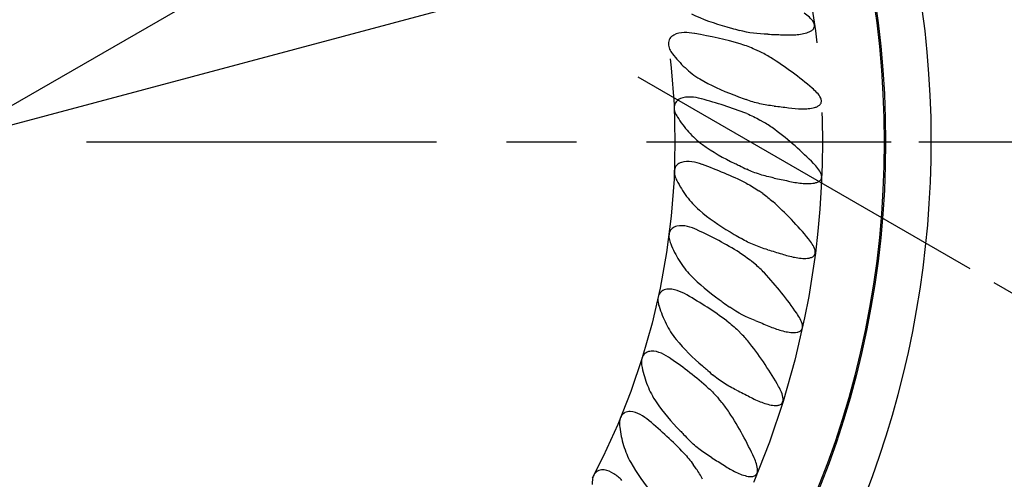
# Model space of a CAD drawing. Header units: millimetres. Extents: x 10 to 412, y 8 to 584.
# Tile 52 of 83: x 330 to 366, y 242 to 258. Entities that reach past the tile are written whole.
import ezdxf

# ---------------------------------------------------------------- set-up
doc = ezdxf.new("R2010")
doc.units = ezdxf.units.MM
doc.linetypes.add('CENTERX2', pattern=[20.32, 12.7, -2.54, 2.54, -2.54])
doc.layers.add('CENTERLINE', color=4, linetype='CENTERX2')
doc.layers.add('DIMENSIONS', color=2, linetype='Continuous')
doc.layers.add('OUTLINE', color=7, linetype='Continuous', lineweight=25)
doc.styles.add('SLDTEXTSTYLE0', font='TXT', dxfattribs={"width": 0.75})
doc.dimstyles.new('SLDDIMSTYLE13', dxfattribs={"dimtxt": 3.5, "dimasz": 2, "dimexe": 0, "dimexo": 0.0625, "dimgap": 0.875, "dimtad": 1, "dimrnd": 1e-09, "dimzin": 12, "dimdsep": 46, "dimtxsty": 'SLDTEXTSTYLE0', "dimblk1": 'NONE', "dimsah": 1, "dimcen": 0, "dimadec": 0, "dimazin": 3, "dimtfac": 1, "dimtmove": 0, "dimatfit": 3, "dimldrblk": 'NONE', "dimfxl": 0, "dimfrac": 2, "dimtolj": 1, "dimtzin": 12, "dimarcsym": 0})
doc.dimstyles.new('SLDDIMSTYLE14', dxfattribs={"dimtxt": 3.5, "dimasz": 2, "dimexe": 0, "dimexo": 0.0625, "dimgap": 0.875, "dimtad": 1, "dimdec": 4, "dimzin": 12, "dimdsep": 46, "dimtxsty": 'SLDTEXTSTYLE0', "dimsah": 1, "dimcen": 0.09, "dimadec": 0, "dimazin": 3, "dimtfac": 1, "dimtdec": 0, "dimtofl": 0, "dimtmove": 0, "dimatfit": 3, "dimfxl": 0, "dimfrac": 2, "dimtolj": 1, "dimtzin": 12, "dimarcsym": 0})

# ---------------------------------------------------------------- blocks, each defined once
blk = doc.blocks.new('_D_41')
at = {"layer": 'DIMENSIONS'}
for q in [(375.287, 281.441), (300.246, 238.116)]:
    blk.add_line((355.154, 269.817), q, dxfattribs=at)
blk.add_solid([(355.154, 269.817), (357.136, 270.384), (356.636, 271.25)], dxfattribs=at)
at = {"layer": 'DIMENSIONS', "char_height": 3.5, "attachment_point": 1, "rotation": 30, "style": 'SLDTEXTSTYLE0'}
for s, insert in [('63,4', (363.823, 280.026)), ('%%c', (359.254, 277.388))]:
    blk.add_mtext(s, dxfattribs=dict(at, insert=insert))
blk = doc.blocks.new('_None')
blk = doc.blocks.new('_D_42')
at = {"layer": 'DIMENSIONS'}
for q in [(381.537, 268.392), (302.246, 247.146)]:
    blk.add_line((353.154, 260.787), q, dxfattribs=at)
blk.add_solid([(353.154, 260.787), (355.216, 260.822), (354.957, 261.788)], dxfattribs=at)
at = {"layer": 'DIMENSIONS', "char_height": 3.5, "attachment_point": 1, "rotation": 15, "style": 'SLDTEXTSTYLE0'}
for s, insert in [('52,7', (370.097, 269.993)), ('%%c', (365.001, 268.627))]:
    blk.add_mtext(s, dxfattribs=dict(at, insert=insert))
blk = doc.blocks.new('_D_43')
at = {"layer": 'DIMENSIONS'}
for p, q in [((362.901, 253.967), (376.119, 253.967)), ((365.622, 248.868), (373.524, 244.297))]:
    blk.add_line(p, q, dxfattribs=at)
for start, end in [(0, 13.1589), (329.9501, 0), (316.7912, 329.9501)]:
    blk.add_arc((356.808, 253.967), 17.311, start, end, dxfattribs=at)
for points in [[(374.119, 253.967), (374.503, 255.992), (373.505, 255.935)], [(371.792, 245.298), (370.275, 243.902), (371.111, 243.352)]]:
    blk.add_solid(points, dxfattribs=at)
at = {"layer": 'DIMENSIONS', "insert": (368.258, 247.249), "char_height": 3.5, "attachment_point": 1, "rotation": 74.975, "style": 'SLDTEXTSTYLE0'}
blk.add_mtext('30°', dxfattribs=at)
blk = doc.blocks.new('SW_CENTERMARKSYMBOL_0')
at = {"layer": 'CENTERLINE', "color": 0}
blk.add_line((5, 0), (34.201, 0), dxfattribs=at)

msp = doc.modelspace()

# ---------------------------------------------------------------- linework, layer by layer
at = {"layer": 'CENTERLINE'}
for radius in [31.70081, 26.35209]:
    msp.add_circle((327.70013, 253.96659), radius, dxfattribs=at)
at = {"layer": 'OUTLINE'}
for p, q in [((357.12036, 257.25012), (356.9558, 257.32686)), ((352.71139, 256.33671), (364.75611, 249.36869)), ((357.29459, 254.67348), (357.13734, 254.76427)), ((357.24358, 252.09147), (357.09484, 252.19562)), ((356.96773, 249.52372), (356.82864, 249.64044)), ((356.46914, 246.98979), (356.34075, 247.11818)), ((355.7516, 244.50895), (355.63488, 244.64805)), ((354.82056, 242.1001), (354.71642, 242.24884))]:
    msp.add_line(p, q, dxfattribs=at)
for radius in [33.99382, 33.94382]:
    msp.add_circle((327.70013, 253.96659), radius, dxfattribs=at)
msp.add_arc((327.70013, 253.96659), 35.65, 306.658466, 274.273816, dxfattribs=at)
for points, knots in [([(357.9501, 257.86073), (358.11219, 257.85274), (358.27464, 257.85245), (358.51116, 257.87024), (358.58886, 257.87919), (358.74155, 257.90643), (358.81714, 257.92446), (358.92554, 257.96586), (358.96078, 257.98211), (359.02621, 258.0227), (359.05664, 258.04682), (359.10386, 258.11087), (359.11811, 258.15138), (359.11561, 258.23476), (359.10094, 258.27483), (359.04234, 258.38339), (358.98695, 258.44154), (358.8697, 258.55016), (358.80744, 258.59871), (358.74331, 258.64477)], [0, 0, 0, 0, 0.25, 0.25, 0.375, 0.375, 0.5, 0.5, 0.5625, 0.5625, 0.625, 0.625, 0.6875, 0.6875, 0.75, 0.75, 0.875, 0.875, 1, 1, 1, 1]), ([(354.76406, 257.90913), (354.63751, 257.93119), (354.51056, 257.94397), (354.25531, 257.93471), (354.12362, 257.913), (353.95512, 257.82056), (353.9033, 257.77842), (353.83016, 257.66798), (353.81175, 257.60162), (353.81331, 257.46815), (353.83166, 257.40255), (353.88648, 257.2809), (353.9221, 257.22565), (353.96237, 257.17354)], [0, 0, 0, 0, 0.25, 0.25, 0.5, 0.5, 0.625, 0.625, 0.75, 0.75, 0.875, 0.875, 1, 1, 1, 1]), ([(353.96237, 257.17354), (354.10084, 256.9944), (354.25197, 256.82282), (354.58219, 256.51185), (354.75989, 256.37365), (354.95362, 256.25736)], [0, 0, 0, 0, 0.5, 0.5, 1, 1, 1, 1]), ([(359.03291, 255.92138), (358.80204, 256.11987), (358.56063, 256.31257), (358.05432, 256.68483), (357.78823, 256.86496), (357.51798, 257.03395)], [0, 0, 0, 0, 0.5, 0.5, 1, 1, 1, 1]), ([(358.17439, 255.20945), (358.33543, 255.18733), (358.49741, 255.17288), (358.73497, 255.17004), (358.81333, 255.17221), (358.96821, 255.18617), (359.0455, 255.19772), (359.15684, 255.2297), (359.19335, 255.24291), (359.26189, 255.27787), (359.29464, 255.29982), (359.34636, 255.35953), (359.3637, 255.39901), (359.36779, 255.48167), (359.35653, 255.52291), (359.30742, 255.6357), (359.2568, 255.699), (359.15031, 255.81631), (359.09274, 255.86994), (359.03291, 255.92138)], [0, 0, 0, 0, 0.25, 0.25, 0.375, 0.375, 0.5, 0.5, 0.5625, 0.5625, 0.625, 0.625, 0.6875, 0.6875, 0.75, 0.75, 0.875, 0.875, 1, 1, 1, 1]), ([(355.00469, 255.53535), (354.88054, 255.56835), (354.75519, 255.59215), (354.50011, 255.60518), (354.36702, 255.59502), (354.1911, 255.51762), (354.13581, 255.48016), (354.05332, 255.37651), (354.0292, 255.31201), (354.01912, 255.17891), (354.03169, 255.11196), (354.07569, 254.986), (354.10637, 254.92785), (354.14194, 254.87244)], [0, 0, 0, 0, 0.25, 0.25, 0.5, 0.5, 0.625, 0.625, 0.75, 0.75, 0.875, 0.875, 1, 1, 1, 1]), ([(357.64683, 255.27354), (357.47392, 255.29159), (357.30004, 255.31926), (356.96159, 255.39548), (356.79605, 255.44405), (356.63452, 255.50397)], [0, 0, 0, 0, 0.5, 0.5, 1, 1, 1, 1]), ([(354.14194, 254.87244), (354.26334, 254.68335), (354.39645, 254.50216), (354.69768, 254.16326), (354.86582, 254.00671), (355.04956, 253.87335)], [0, 0, 0, 0, 0.5, 0.5, 1, 1, 1, 1]), ([(359.08405, 253.18311), (358.87147, 253.40086), (358.64772, 253.61393), (358.17523, 254.02937), (357.926, 254.23184), (357.67185, 254.42349)], [0, 0, 0, 0, 0.5, 0.5, 1, 1, 1, 1]), ([(355.03752, 253.14964), (354.91672, 253.19333), (354.79392, 253.22796), (354.54094, 253.26317), (354.40747, 253.26465), (354.22548, 253.20288), (354.16713, 253.17037), (354.07592, 253.07431), (354.04627, 253.01216), (354.02463, 252.88045), (354.03131, 252.81266), (354.06417, 252.68334), (354.08966, 252.62274), (354.12027, 252.56443)], [0, 0, 0, 0, 0.25, 0.25, 0.5, 0.5, 0.625, 0.625, 0.75, 0.75, 0.875, 0.875, 1, 1, 1, 1]), ([(357.64678, 252.65854), (357.47647, 252.69152), (357.30574, 252.73418), (356.97471, 252.83975), (356.81398, 252.90261), (356.6584, 252.97632)], [0, 0, 0, 0, 0.5, 0.5, 1, 1, 1, 1]), ([(358.16675, 252.54871), (358.32546, 252.5126), (358.48567, 252.48407), (358.72241, 252.46054), (358.8008, 252.45589), (358.9567, 252.45639), (359.03493, 252.46126), (359.14843, 252.48356), (359.18594, 252.49361), (359.25716, 252.52265), (359.2917, 252.54184), (359.34809, 252.59714), (359.36851, 252.63515), (359.37924, 252.71727), (359.37135, 252.75938), (359.33228, 252.8749), (359.28735, 252.94256), (359.19194, 253.06806), (359.13929, 253.12653), (359.08405, 253.18311)], [0, 0, 0, 0, 0.25, 0.25, 0.375, 0.375, 0.5, 0.5, 0.5625, 0.5625, 0.625, 0.625, 0.6875, 0.6875, 0.75, 0.75, 0.875, 0.875, 1, 1, 1, 1]), ([(354.12027, 252.56443), (354.22458, 252.36576), (354.34127, 252.17382), (354.61173, 251.80995), (354.76579, 251.63905), (354.93736, 251.49004)], [0, 0, 0, 0, 0.5, 0.5, 1, 1, 1, 1]), ([(358.89634, 250.4508), (358.7036, 250.68618), (358.4992, 250.91804), (358.06421, 251.37359), (357.83383, 251.59672), (357.59762, 251.80954)], [0, 0, 0, 0, 0.5, 0.5, 1, 1, 1, 1]), ([(354.86229, 250.77013), (354.74575, 250.82419), (354.62644, 250.86939), (354.37749, 250.92652), (354.24466, 250.93963), (354.05798, 250.89395), (353.99702, 250.86665), (353.89779, 250.77891), (353.86283, 250.71957), (353.82979, 250.59025), (353.83054, 250.52214), (353.85201, 250.39045), (353.87212, 250.32785), (353.89753, 250.2671)], [0, 0, 0, 0, 0.25, 0.25, 0.5, 0.5, 0.625, 0.625, 0.75, 0.75, 0.875, 0.875, 1, 1, 1, 1]), ([(357.41882, 250.0535), (357.25132, 250.1014), (357.08506, 250.15882), (356.76532, 250.29251), (356.61073, 250.36907), (356.4619, 250.45621)], [0, 0, 0, 0, 0.5, 0.5, 1, 1, 1, 1]), ([(357.92723, 249.89877), (358.08212, 249.84898), (358.23908, 249.80664), (358.47261, 249.76259), (358.55022, 249.75111), (358.70541, 249.73798), (358.78377, 249.73599), (358.89845, 249.74815), (358.9363, 249.75471), (359.01037, 249.77739), (359.04653, 249.7935), (359.10734, 249.843), (359.13149, 249.87913), (359.14978, 249.95983), (359.1458, 250.0025), (359.11703, 250.12181), (359.07813, 250.19307), (358.99373, 250.32691), (358.94635, 250.38973), (358.89634, 250.4508)], [0, 0, 0, 0, 0.25, 0.25, 0.375, 0.375, 0.5, 0.5, 0.5625, 0.5625, 0.625, 0.625, 0.6875, 0.6875, 0.75, 0.75, 0.875, 0.875, 1, 1, 1, 1]), ([(353.89753, 250.2671), (353.98493, 250.05818), (354.08697, 249.85253), (354.325, 249.46753), (354.46073, 249.28816), (354.61787, 249.12559)], [0, 0, 0, 0, 0.5, 0.5, 1, 1, 1, 1]), ([(358.47121, 247.74525), (358.29976, 247.99647), (358.11631, 248.24534), (357.72226, 248.73754), (357.51254, 248.97949), (357.29585, 249.21201)], [0, 0, 0, 0, 0.5, 0.5, 1, 1, 1, 1]), ([(354.48034, 248.41496), (354.36896, 248.47897), (354.25404, 248.5344), (354.01102, 248.613), (353.87983, 248.63764), (353.68988, 248.6084), (353.62678, 248.58652), (353.52027, 248.50776), (353.48028, 248.4517), (353.43609, 248.32575), (353.43091, 248.25783), (353.44081, 248.12477), (353.45539, 248.06066), (353.47541, 247.99793)], [0, 0, 0, 0, 0.25, 0.25, 0.5, 0.5, 0.625, 0.625, 0.75, 0.75, 0.875, 0.875, 1, 1, 1, 1]), ([(355.937, 247.46724), (355.70483, 247.64067), (355.46661, 247.80449), (354.98185, 248.11802), (354.73453, 248.26811), (354.48892, 248.41001)], [0, 0, 0, 0, 0.5, 0.5, 1, 1, 1, 1]), ([(353.47541, 247.99793), (353.5444, 247.78177), (353.62834, 247.56766), (353.83161, 247.16412), (353.95106, 246.97373), (354.09352, 246.79797)], [0, 0, 0, 0, 0.5, 0.5, 1, 1, 1, 1]), ([(357.45768, 247.27978), (357.60732, 247.21682), (357.75956, 247.1611), (357.98783, 247.09691), (358.06399, 247.07871), (358.21724, 247.052), (358.29501, 247.04317), (358.40936, 247.04493), (358.4472, 247.04798), (358.52223, 247.06334), (358.55996, 247.07565), (358.62679, 247.11959), (358.65401, 247.15224), (358.68079, 247.2318), (358.68075, 247.27462), (358.66319, 247.39596), (358.63072, 247.47069), (358.55829, 247.61192), (358.51594, 247.6797), (358.47121, 247.74525)], [0, 0, 0, 0, 0.25, 0.25, 0.375, 0.375, 0.5, 0.5, 0.5625, 0.5625, 0.625, 0.625, 0.6875, 0.6875, 0.75, 0.75, 0.875, 0.875, 1, 1, 1, 1]), ([(357.81189, 245.08705), (357.66302, 245.35221), (357.5019, 245.61622), (357.15189, 246.1414), (356.96438, 246.40022), (356.76884, 246.65067)], [0, 0, 0, 0, 0.5, 0.5, 1, 1, 1, 1]), ([(353.89457, 246.10204), (353.7892, 246.17551), (353.67955, 246.24074), (353.4443, 246.34023), (353.31576, 246.37621), (353.12398, 246.36363), (353.05922, 246.34734), (352.94625, 246.27816), (352.90152, 246.2258), (352.84653, 246.10418), (352.83544, 246.03697), (352.83371, 245.90355), (352.84264, 245.83842), (352.85712, 245.77418)], [0, 0, 0, 0, 0.25, 0.25, 0.5, 0.5, 0.625, 0.625, 0.75, 0.75, 0.875, 0.875, 1, 1, 1, 1]), ([(355.26309, 245.03097), (355.04704, 245.22388), (354.82401, 245.40784), (354.36824, 245.76257), (354.13494, 245.93364), (353.9027, 246.09636)], [0, 0, 0, 0, 0.5, 0.5, 1, 1, 1, 1]), ([(352.85712, 245.77418), (352.90713, 245.55231), (352.97217, 245.33171), (353.13927, 244.91261), (353.24158, 244.71259), (353.3683, 244.52492)], [0, 0, 0, 0, 0.5, 0.5, 1, 1, 1, 1]), ([(356.28782, 244.95235), (356.13271, 245.02786), (355.98167, 245.11154), (355.6894, 245.29865), (355.54748, 245.40287), (355.41537, 245.51511)], [0, 0, 0, 0, 0.5, 0.5, 1, 1, 1, 1]), ([(356.76165, 244.71169), (356.90559, 244.63573), (357.05265, 244.56686), (357.27495, 244.48292), (357.34945, 244.45811), (357.50033, 244.41815), (357.57697, 244.40267), (357.69142, 244.39472), (357.7296, 244.39457), (357.80657, 244.40392), (357.84478, 244.41328), (357.91407, 244.45169), (357.94383, 244.48262), (357.97622, 244.55926), (357.9797, 244.60168), (357.97219, 244.72459), (357.94659, 244.8005), (357.88631, 244.94817), (357.85047, 245.01834), (357.81189, 245.08705)], [0, 0, 0, 0, 0.25, 0.25, 0.375, 0.375, 0.5, 0.5, 0.5625, 0.5625, 0.625, 0.625, 0.6875, 0.6875, 0.75, 0.75, 0.875, 0.875, 1, 1, 1, 1]), ([(353.10945, 243.84897), (353.01088, 243.93134), (352.90734, 244.00589), (352.68165, 244.1255), (352.55674, 244.17254), (352.3646, 244.17673), (352.29865, 244.16615), (352.18009, 244.10707), (352.13097, 244.05881), (352.06558, 243.94245), (352.04868, 243.87646), (352.03533, 243.7437), (352.03855, 243.67803), (352.04738, 243.61278)], [0, 0, 0, 0, 0.25, 0.25, 0.5, 0.5, 0.625, 0.625, 0.75, 0.75, 0.875, 0.875, 1, 1, 1, 1]), ([(356.9234, 242.49642), (356.79822, 242.77352), (356.66068, 243.05069), (356.35745, 243.60492), (356.19353, 243.87853), (356.0206, 244.145)], [0, 0, 0, 0, 0.5, 0.5, 1, 1, 1, 1]), ([(354.37941, 242.6627), (354.1811, 242.87359), (353.97496, 243.0763), (353.55161, 243.46962), (353.33416, 243.66032), (353.11705, 243.84261)], [0, 0, 0, 0, 0.5, 0.5, 1, 1, 1, 1]), ([(352.04738, 243.61278), (352.07794, 243.38677), (352.12349, 243.16173), (352.25328, 242.73015), (352.33771, 242.52197), (352.44773, 242.32372)], [0, 0, 0, 0, 0.5, 0.5, 1, 1, 1, 1]), ([(355.39339, 242.49507), (355.24543, 242.58383), (355.10204, 242.68048), (354.82639, 242.89305), (354.69474, 243.00881), (354.57331, 243.13173)], [0, 0, 0, 0, 0.5, 0.5, 1, 1, 1, 1]), ([(355.84444, 242.21403), (355.98126, 242.12578), (356.1205, 242.04497), (356.33644, 241.94111), (356.40907, 241.9097), (356.55641, 241.85669), (356.63141, 241.83468), (356.74516, 241.817), (356.78369, 241.81364), (356.86076, 241.81665), (356.89962, 241.82294), (356.9712, 241.85559), (357.00343, 241.88439), (357.04152, 241.95795), (357.04847, 242.00018), (357.05122, 242.12203), (357.03214, 242.20094), (356.98543, 242.35144), (356.95595, 242.42437), (356.9234, 242.49642)], [0, 0, 0, 0, 0.25, 0.25, 0.375, 0.375, 0.5, 0.5, 0.5625, 0.5625, 0.625, 0.625, 0.6875, 0.6875, 0.75, 0.75, 0.875, 0.875, 1, 1, 1, 1]), ([(352.13096, 241.6729), (352.03994, 241.76355), (351.94328, 241.84684), (351.72888, 241.98566), (351.60855, 242.04341), (351.4175, 242.06434), (351.35088, 242.05954), (351.22762, 242.01102), (351.17448, 241.96722), (351.0992, 241.857), (351.07661, 241.79274), (351.05174, 241.66165), (351.04923, 241.59595), (351.05233, 241.53017)], [0, 0, 0, 0, 0.25, 0.25, 0.5, 0.5, 0.625, 0.625, 0.75, 0.75, 0.875, 0.875, 1, 1, 1, 1])]:
    msp.add_open_spline(points, degree=3, knots=knots, dxfattribs=at)
for points in [[(354.65026, 258.62394), (355.05667, 258.42595), (355.48443, 258.27539), (355.92925, 258.15395)], [(355.92925, 258.15395), (355.98774, 258.13798), (356.04599, 258.12105), (356.104, 258.10319)], [(356.104, 258.10319), (356.199, 258.07396), (356.29449, 258.04625), (356.39042, 258.01991)], [(357.41896, 257.87859), (357.0697, 257.88444), (356.72355, 257.92847), (356.39042, 258.01991)], [(354.77382, 257.90742), (354.77057, 257.908), (354.76732, 257.90857), (354.76406, 257.90913)], [(356.45702, 257.51678), (355.89657, 257.68557), (355.33342, 257.80857), (354.77382, 257.90742)], [(357.41896, 257.87859), (357.59762, 257.8756), (357.77464, 257.86937), (357.9501, 257.86073)], [(356.9558, 257.32686), (356.79428, 257.40218), (356.62794, 257.4653), (356.45702, 257.51678)], [(357.51798, 257.03395), (357.39062, 257.11359), (357.2567, 257.18655), (357.12037, 257.25012)], [(354.95362, 256.25736), (355.34139, 256.02461), (355.75442, 255.83736), (356.18678, 255.67769)], [(355.01427, 255.5328), (355.01108, 255.53365), (355.00788, 255.53451), (355.00469, 255.53535)], [(356.65701, 254.99694), (356.11219, 255.21442), (355.5619, 255.38588), (355.01427, 255.5328)], [(356.18678, 255.67769), (356.24366, 255.65668), (356.30021, 255.63473), (356.35645, 255.61189)], [(356.35645, 255.61189), (356.44852, 255.57449), (356.54123, 255.53857), (356.63452, 255.50397)], [(357.64683, 255.27354), (357.82457, 255.25498), (358.00036, 255.23335), (358.17439, 255.20945)], [(356.65701, 254.99694), (356.82326, 254.93057), (356.98343, 254.85313), (357.13734, 254.76427)], [(357.67185, 254.42349), (357.55208, 254.5138), (357.4253, 254.59802), (357.29459, 254.67348)], [(355.04956, 253.87335), (355.41574, 253.60756), (355.8109, 253.38507), (356.22751, 253.1884)], [(355.04683, 253.14625), (355.04373, 253.14739), (355.04062, 253.14851), (355.03752, 253.14964)], [(356.63662, 252.46926), (356.11297, 252.73333), (355.57973, 252.95211), (355.04683, 253.14625)], [(356.22751, 253.1884), (356.28235, 253.16251), (356.33677, 253.13572), (356.3908, 253.10807)], [(356.3908, 253.10807), (356.47925, 253.06279), (356.56848, 253.01892), (356.6584, 252.97632)], [(357.64678, 252.65854), (357.82224, 252.62456), (357.99549, 252.58769), (358.16675, 252.54871)], [(356.63662, 252.46926), (356.79617, 252.3888), (356.94901, 252.29773), (357.09484, 252.19562)], [(357.24358, 252.09147), (357.36698, 252.00506), (357.48611, 251.91001), (357.59762, 251.80954)], [(354.93736, 251.49004), (355.27914, 251.19321), (355.65343, 250.93716), (356.05113, 250.70504)], [(354.87127, 250.76595), (354.86828, 250.76735), (354.86528, 250.76874), (354.86229, 250.77013)], [(356.396, 249.95298), (355.89906, 250.26063), (355.38695, 250.5253), (354.87127, 250.76595)], [(356.05113, 250.70504), (356.1035, 250.67447), (356.15539, 250.64304), (356.2068, 250.61078)], [(356.2068, 250.61078), (356.29101, 250.55794), (356.37607, 250.50646), (356.4619, 250.45621)], [(356.396, 249.95298), (356.54764, 249.8591), (356.69198, 249.7551), (356.82864, 249.64044)], [(357.41882, 250.0535), (357.59068, 250.00435), (357.76004, 249.95251), (357.92723, 249.89877)], [(357.29585, 249.21201), (357.1932, 249.32216), (357.08266, 249.42728), (356.96773, 249.52372)], [(354.61787, 249.12559), (354.93259, 248.79998), (355.28316, 248.5123), (355.65898, 248.2465)], [(354.48892, 248.41001), (354.48606, 248.41167), (354.4832, 248.41331), (354.48034, 248.41496)], [(355.65898, 248.2465), (355.70849, 248.21148), (355.75744, 248.17565), (355.80584, 248.13903)], [(355.80584, 248.13903), (355.88521, 248.07899), (355.96546, 248.0203), (356.0465, 247.96281)], [(356.96468, 247.47823), (356.64007, 247.60258), (356.33208, 247.76024), (356.0465, 247.96281)], [(355.937, 247.46724), (356.07937, 247.36089), (356.21581, 247.24312), (356.34075, 247.11818)], [(356.96468, 247.47823), (357.13162, 247.41428), (357.29583, 247.34789), (357.45768, 247.27978)], [(356.76884, 246.65067), (356.67536, 246.7704), (356.57548, 246.88345), (356.46914, 246.98979)], [(354.09352, 246.79797), (354.3785, 246.44638), (354.70262, 246.12921), (355.05405, 245.83149)], [(353.9027, 246.09636), (353.89999, 246.09826), (353.89728, 246.10015), (353.89457, 246.10204)], [(355.05405, 245.83149), (355.10031, 245.7923), (355.14595, 245.75234), (355.19098, 245.71163)], [(355.19098, 245.71163), (355.26481, 245.6449), (355.33965, 245.57944), (355.41537, 245.51511)], [(355.26309, 245.03097), (355.39587, 244.91241), (355.52119, 244.78354), (355.63488, 244.64805)], [(356.28782, 244.95235), (356.44857, 244.87408), (356.60637, 244.79363), (356.76165, 244.71169)], [(353.3683, 244.52492), (353.62143, 244.15), (353.91665, 243.80576), (354.24094, 243.47839)], [(356.0206, 244.145), (355.93809, 244.27215), (355.84847, 244.39351), (355.7516, 244.50895)], [(353.11705, 243.84261), (353.11452, 243.84473), (353.11199, 243.84685), (353.10945, 243.84897)], [(354.24094, 243.47839), (354.2836, 243.43533), (354.32558, 243.39154), (354.36691, 243.34706)], [(354.36691, 243.34706), (354.43462, 243.27417), (354.50346, 243.20244), (354.57331, 243.13173)], [(354.37941, 242.6627), (354.50228, 242.53204), (354.61468, 242.39413), (354.71642, 242.24884)], [(352.44773, 242.32372), (352.66713, 241.92832), (352.93119, 241.55965), (353.22584, 241.20512)], [(355.39339, 242.49507), (355.54673, 242.40308), (355.69691, 242.30918), (355.84444, 242.21403)], [(355.05682, 241.71409), (354.98557, 241.84819), (354.90684, 241.97688), (354.82056, 242.1001)]]:
    msp.add_open_spline(points, degree=3, dxfattribs=at)

# ---------------------------------------------------------------- block references
at = {"layer": 'CENTERLINE'}
msp.add_blockref('SW_CENTERMARKSYMBOL_0', (327.70013, 253.96659), dxfattribs=at)

# ---------------------------------------------------------------- dimensions: what is measured, and where the dimension line sits
at = {"layer": 'DIMENSIONS'}
for p1, p2, picture, middle in [((300.24643, 238.11619), (355.15384, 269.817), '_D_41', (367.78195, 277.10784)), ((302.24597, 247.14617), (353.1543, 260.78702), '_D_42', (373.16443, 266.14872))]:
    dim = msp.add_diameter_dim_2p(p1=p1, p2=p2, dimstyle='SLDDIMSTYLE13', dxfattribs=at)
    dim.commit()
    dim.dimension.update_dxf_attribs({"geometry": picture, "text_midpoint": middle, "dimtype": 163})
dim = msp.add_angular_dim_2l(base=(373.52741, 249.47892), line1=((352.71139, 256.33671), (364.75611, 249.36869)), line2=((361.90094, 253.96659), (293.49932, 253.96659)), dimstyle='SLDDIMSTYLE14', dxfattribs=at)
dim.commit()
dim.dimension.update_dxf_attribs({"geometry": '_D_43', "text_midpoint": (373.52741, 249.47892), "dimtype": 162})

doc.saveas('drawing.dxf')
